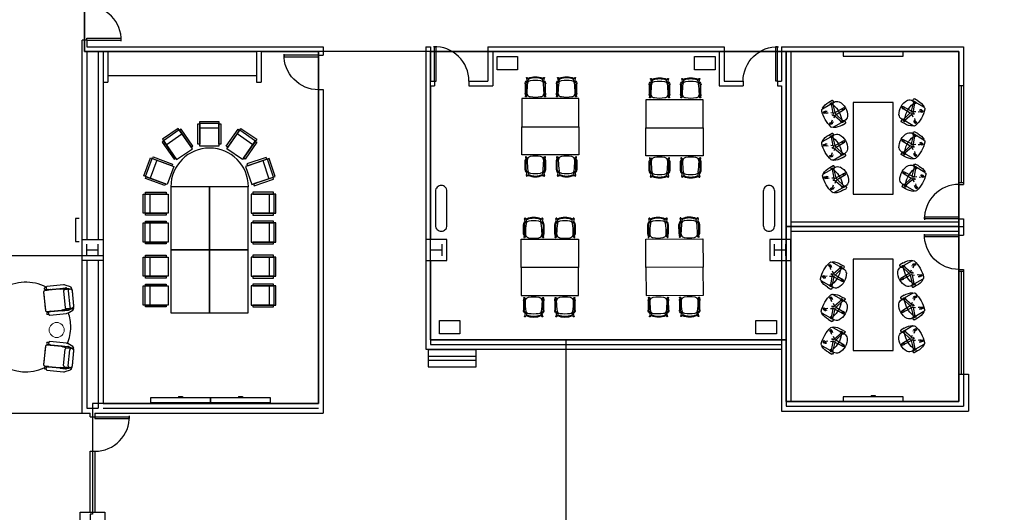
# Model space of a CAD drawing. Header units: inches. Extents: x -92 to 3837, y -260 to 2192.
# Tile 20 of 31: x 1382 to 2413, y 319 to 835. Entities that reach past the tile are written whole.
import ezdxf
from ezdxf import colors
from ezdxf.entities.mleader import LeaderData, LeaderLine
from ezdxf.math import Vec2, Vec3

# ---------------------------------------------------------------- set-up
doc = ezdxf.new("R2010")
doc.units = ezdxf.units.IN
doc.header["$MEASUREMENT"] = 0
doc.layers.get('0').update_dxf_attribs({"linetype": 'CONTINUOUS'})
for name, color, linetype in [('I-DOOR', 9, 'CONTINUOUS'), ('I-EQPM', 8, 'CONTINUOUS'), ('I-FLOR-CASE', 8, 'CONTINUOUS'), ('I-FURN', 8, 'CONTINUOUS'), ('I-FURN-CHAR', 9, 'CONTINUOUS'), ('I-FURN-CONF', 9, 'CONTINUOUS'), ('I-GLAZ', 8, 'CONTINUOUS'), ('I-WALL', 8, 'CONTINUOUS'), ('S-COLS', 7, 'CONTINUOUS'), ('triLabelLayer', 7, 'CONTINUOUS'), ('triSpaceLayer', 7, 'CONTINUOUS')]:
    doc.layers.add(name, color=color, linetype=linetype)
doc.styles.add('FDC_SPC', font='ROMANS.SHX', dxfattribs={"height": 12})
doc.styles.get("Standard").update_dxf_attribs({"font": 'romans.shx'})

# ---------------------------------------------------------------- blocks, each defined once
blk = doc.blocks.new('Signage - Cisco Digital Signage - AV Equipment-4566309-POWER _ COMM - LEVEL 03')
for p, q in [((12, 4), (-12, 4)), ((-12, 4), (-12, 0)), ((12, 0), (12, 4))]:
    blk.add_line(p, q)
blk = doc.blocks.new('1_Chairs_INC')
for p, q in [((-1.1, 1.5), (-0.8, 11.6)), ((0.9, 11.7), (-0.9, 11.2)), ((-0.9, 11.2), (-0.4, 9.5)), ((0.8, 11.6), (1.1, 1.5)), ((1.3, 10), (0.9, 11.7)), ((-13.8, 1.1), (-13.8, 5.2)), ((-11.2, 5.7), (-13.2, 5.7)), ((-10, 3.8), (-11.8, 3.3)), ((-11.8, 3.3), (-11.3, 1.6)), ((-11.3, 2.8), (-10.8, 2.7)), ((-11.3, 1.6), (-9.6, 2)), ((-11.2, -7.9), (-11.2, 5.6)), ((-10.8, 4.3), (-10.8, 4.3)), ((-1.1, 1.5), (-10.8, 4.3)), ((-1.7, -0.6), (-10.8, 2.7)), ((-9.6, 2), (-10, 3.8)), ((-0.4, 9.5), (1.3, 10)), ((1.1, 1.5), (10.8, 4.3)), ((1.7, -0.6), (10.8, 2.7)), ((11.8, 3.8), (10, 3.3)), ((10, 3.3), (10.5, 1.6)), ((10.5, 1.6), (12.2, 2)), ((10.8, 4.3), (10.8, 4.3)), ((11.3, 2.8), (10.8, 2.7)), ((11.2, 5.7), (13.2, 5.7)), ((11.2, -7.9), (11.2, 5.6)), ((12.2, 2), (11.8, 3.8)), ((13.8, 1.1), (13.8, 5.2)), ((-11.7, -7.9), (-11.2, -7.9)), ((-5.9, -7), (-7.6, -7.5)), ((-7.6, -7.5), (-7.1, -9.3)), ((-7.5, -6.9), (-6.8, -6)), ((-7.1, -9.3), (-5.4, -8.8)), ((-6.3, -5.2), (-6.8, -6)), ((-5.3, -6.7), (-6.2, -7.9)), ((-5.4, -8.8), (-5.9, -7)), ((-4.1, -5.2), (-5.3, -6.7)), ((-1.7, -0.6), (-3.2, -2.7)), ((0, -1.8), (-0.7, -2.7)), ((0, -1.8), (0.7, -2.7)), ((1.7, -0.6), (3.2, -2.7)), ((4.1, -5.2), (5.1, -6.4)), ((6.2, -7.9), (5.1, -6.4)), ((7.6, -7), (5.9, -7.5)), ((5.9, -7.5), (6.3, -9.3)), ((6.3, -5.2), (6.8, -6)), ((6.3, -9.3), (8.1, -8.8)), ((6.8, -6), (7.5, -6.9)), ((8.1, -8.8), (7.6, -7)), ((11.7, -7.9), (11.2, -7.9))]:
    blk.add_line(p, q)
blk.add_circle((0, 0), 1.35)
for centre, radius, start, end in [((-5.2, 5.9), 6, 128.0837, 180), ((0, -3.1), 16.4, 57.0484, 122.9516), ((0, 11.5), 0.799, 9.9623, 170.0377), ((5.2, 5.9), 6, 0, 51.9163), ((-13.2, 5.2), 0.5, 90, 180), ((3.4, 0.3), 17.2, 177.3414, 208.4735), ((-10.9, 3.5), 0.799, 81.9623, 242.0377), ((-9.2, 5.9), 2, 180, 250.4227), ((0, -20.5), 25.7, 70.4227, 109.5773), ((9.2, 5.9), 2, 289.5773, 0), ((10.9, 3.5), 0.799, 297.9623, 98.0377), ((-3.4, 0.3), 17.2, 331.5265, 2.6586), ((13.2, 5.2), 0.5, 0, 90), ((-9.2, -7.9), 2, 180, 250.4227), ((0, 22.2), 33.5, 252.8657, 287.1343), ((-6.7, -7.3), 0.799, 153.9623, 314.0377), ((6.7, -7.3), 0.799, 225.9623, 26.0377), ((9.2, -7.9), 2, 289.5773, 0)]:
    blk.add_arc(centre, radius, start, end)
blk = doc.blocks.new('12PSTG05')
for p, q in [((-26, -10), (-26, 10)), ((-24, -10), (-24, 10)), ((-19, 10), (-19, -10))]:
    blk.add_line(p, q)
for points in [[(-23.5, 10), (-23.5, 12), (-2, 12), (-2, 10)], [(-23.5, -12), (-23.5, -10), (-2, -10), (-2, -12)]]:
    blk.add_lwpolyline(points, close=True)
blk.add_lwpolyline([(-26, 10), (0, 10), (0, -10), (-26, -10)])
blk = doc.blocks.new('Signage - Cisco Maps Kiosk - AV Equipment-4578326-POWER _ COMM - LEVEL 03')
for p, q in [((25, 0), (-25, 0)), ((-25, 0), (-25, -7)), ((25, -7), (25, 0)), ((25, -7), (-25, -7)), ((-25, -7), (-25, -11)), ((25, -11), (25, -7)), ((-25, -11), (25, -11)), ((-25, -11), (-25, -18)), ((-25, -18), (25, -18)), ((25, -18), (25, -11))]:
    blk.add_line(p, q)
blk = doc.blocks.new('door')
for p, q in [((0, 0), (-36, 0)), ((-36, 0), (-36, -1.8)), ((0, 0), (0, -1.8)), ((0, -1.8), (-36, -1.8))]:
    blk.add_line(p, q)
at = {"extrusion": (0, 0, -1)}
blk.add_ellipse((0, 0), major_axis=(25.5, 25.5), ratio=1, start_param=2.356194, end_param=3.956783, dxfattribs=at)
blk = doc.blocks.new('door2')
for p, q in [((0, 72), (-36, 72)), ((-36, 70.875), (-36, 70.2)), ((0, 70.2), (-36, 70.2)), ((0, 72), (0, 70.2)), ((-36, 1.125), (-36, 1.8)), ((0, 1.8), (-36, 1.8)), ((0, 0), (-36, 0)), ((0, 0), (0, 1.8))]:
    blk.add_line(p, q)
for centre, start, end in [((0, 72), 178.293015, 270), ((0, 0), 90, 181.706985)]:
    blk.add_arc(centre, 36, start, end)
blk = doc.blocks.new('HermanMiller_Collection_BrancaChair - No Upholstery-3632926-POWER _ COMM - LEVEL 03')
for p, q in [((-3.1, 10.7), (6.9, 10.7)), ((9.3, 10), (9.6, 10.4)), ((-8.4, 8.3), (-9.4, 8.5)), ((-9.2, 9.5), (-6.4, 8.9)), ((-6, 7.6), (-7.9, 7.4)), ((-6.4, 8.9), (-5.6, 8.7)), ((-5.9, 7), (-6.4, 7.6)), ((-5.1, 7.6), (-5.3, 7.9)), ((-3.1, 9.8), (6.3, 9.7)), ((9.3, 10), (7.9, 8.5)), ((10.3, 9.6), (8.8, 8.1)), ((-9.4, -8.5), (-8.4, -8.3)), ((-6.4, -8.9), (-9.2, -9.5)), ((-6, -7.6), (-7.9, -7.4)), ((-5.9, -7), (-6.4, -7.6)), ((-6.4, -8.9), (-5.6, -8.7)), ((-5.1, -7.6), (-5.3, -7.9)), ((-3.1, -9.8), (6.3, -9.7)), ((9.3, -10), (7.9, -8.5)), ((8.8, -8.1), (10.3, -9.6)), ((9.6, -10.4), (9.3, -10)), ((6.9, -10.7), (-3.1, -10.7))]:
    blk.add_line(p, q)
for centre, radius, start, end in [((-3.4, 7.4), 3.34, 84.8664, 153.1336), ((6.8, 5.3), 5.37, 62.535, 89.465), ((10, 10), 0.52, 312.9916, 135), ((9.6, 0), 20.1, 157.749, 202.251), ((-9.4, 9), 0.505, 71.7725, 268.2275), ((7.6, 0), 17.3, 157.3128, 202.6872), ((-7.6, 7), 1.57, 124.251, 157.749), ((-7.2, 6.4), 1.27, 127.7514, 168.0307), ((33.9, 0), 40.9, 172.7425, 187.2575), ((-3.4, 4.8), 3.31, 105.2575, 172.7425), ((-6.2, 9.5), 1.85, 276, 292.409), ((-5.7, 8.2), 0.514, 292.409, 75.854), ((-3.2, 7.3), 2.57, 86.9594, 147.0566), ((7.9, -88.2), 96.9, 90.8933, 97.2373), ((6, -6.8), 16.4, 81.6398, 89), ((6.7, 4.7), 3.99, 58.5623, 94.0653), ((12.2, 10.7), 3.96, 197.6974, 202.3026), ((6.7, 4.7), 3.99, 9.9347, 58.5623), ((-20.3, 0), 31.4, 350.0653, 9.9347), ((-9.4, -9), 0.505, 91.7725, 288.2275), ((-7.6, -7), 1.57, 202.251, 235.749), ((-7.2, -6.4), 1.27, 191.9693, 232.2486), ((-3.4, -4.8), 3.31, 187.2575, 254.7425), ((-3.4, -7.4), 3.34, 206.8664, 275.1336), ((-6.2, -9.5), 1.85, 67.591, 84), ((-5.7, -8.2), 0.514, 284.146, 67.591), ((-3.2, -7.3), 2.57, 212.9434, 273.0406), ((7.9, 88.2), 96.9, 262.7627, 269.1067), ((6, 6.8), 16.4, 271, 278.3602), ((6.7, -4.7), 3.99, 265.9347, 301.4377), ((6.8, -5.3), 5.37, 270.535, 297.465), ((12.2, -10.7), 3.96, 157.6974, 162.3026), ((6.7, -4.7), 3.99, 301.4377, 350.0653), ((10, -10), 0.52, 225, 47.0084)]:
    blk.add_arc(centre, radius, start, end)
blk = doc.blocks.new('P_D1R6030N')
for p, q in [((0, -30), (0, -0.5)), ((0, -0.5), (60, -0.5)), ((60, -0.5), (60, -30)), ((60, -30), (0, -30))]:
    blk.add_line(p, q)
blk = doc.blocks.new('Seating-Lounge_Chair-Studio_TK-Lasai_ALLCA-R2015 - Lasai Lounge Chair - or Ikea Ekenaset-5904382-LEVEL 02 - CAD Team Plan')
for p, q in [((-12.2, 13.6), (-14.7, 8.3)), ((-11.5, 9.8), (-10.2, 14.1)), ((-9.7, 14), (-11, 9.7)), ((-9.6, 14.8), (-10.3, 14.8)), ((-9.5, 14.2), (-9.9, 12.7)), ((-9.9, 12.7), (-9.9, 7.5)), ((-8.5, 10.9), (8.5, 10.9)), ((8.3, 15.3), (-7.9, 15.3)), ((7.8, 15.3), (-7.8, 15.3)), ((9.9, 12.7), (9.5, 14.2)), ((10.3, 14.8), (9.6, 14.8)), ((9.7, 14), (11, 9.7)), ((9.9, 7.5), (9.9, 12.7)), ((11.5, 9.8), (10.2, 14.1)), ((14.7, 8.3), (12.2, 13.6)), ((-15, 6.7), (-15, -10.8)), ((-11.7, 2.7), (-11.7, 8.5)), ((-11.7, 2.7), (-11.2, 2.5)), ((-11.7, -9.7), (-11.7, 2.7)), ((-11.2, 8.4), (-11.2, 2.5)), ((-11.2, 2.5), (-10.8, 3.3)), ((-10.2, 6.5), (-11.1, 1.9)), ((-10.8, 3.3), (-11.1, 1.9)), ((-11.1, 1.9), (-11.1, -9.7)), ((-11.1, 1.9), (-11.1, -13.2)), ((-8.5, 5.9), (8.5, 5.9)), ((11.1, 1.9), (10.2, 6.5)), ((11.1, 1.9), (10.8, 3.3)), ((10.8, 3.3), (11.2, 2.5)), ((11.1, -9.7), (11.1, 1.9)), ((11.1, -13.2), (11.1, 1.9)), ((11.2, 8.4), (11.2, 2.5)), ((11.2, 2.5), (11.7, 2.7)), ((11.7, 2.7), (11.7, 8.5)), ((11.7, 2.7), (11.7, -9.7)), ((15, -10.8), (15, 6.7)), ((-11.1, -9.7), (-11.7, -9.7)), ((-11.7, -9.7), (-11.7, -10.9)), ((-11.1, -9.5), (-11.1, -10.7)), ((11.1, -9.5), (11.1, -10.7)), ((11.7, -9.7), (11.1, -9.7)), ((11.7, -9.7), (11.7, -10.9)), ((-14.2, -11.7), (-13.8, -11.7)), ((-13.8, -11.7), (-13.8, -13.2)), ((-13.8, -11.7), (-12.2, -11.7)), ((-12.2, -13.2), (-12.2, -11.7)), ((-11.7, -10.9), (-11.1, -10.9)), ((-11.1, -10.9), (-11.1, -13.2)), ((-9.5, -14.8), (-7.6, -14.8)), ((-9.5, -14.8), (9.5, -14.8)), ((-7.6, -14.8), (7.6, -14.8)), ((7.6, -14.8), (9.5, -14.8)), ((11.1, -13.2), (11.1, -10.9)), ((11.1, -10.9), (11.7, -10.9)), ((12.2, -11.7), (12.2, -13.2)), ((13.8, -11.7), (12.2, -11.7)), ((13.8, -13.2), (13.8, -11.7)), ((13.8, -11.7), (14.2, -11.7))]:
    blk.add_line(p, q)
for centre, radius, start, end in [((-10.3, 12.8), 2.07, 89.8755, 155.087), ((-9.1, 13.8), 1.19, 117, 163), ((-8.4, 12.4), 1.51, 169.66, 266.9007), ((-9.1, 13.8), 0.66, 121.1377, 163), ((-8.8, 13.4), 1.71, 90.0006, 119.9994), ((-8.1, 13.8), 1.45, 81.637, 164.3989), ((-7.8, 12.9), 2.34, 89.8146, 113.5494), ((7.8, 12.9), 2.34, 66.4506, 90.1854), ((8.1, 13.8), 1.45, 15.6011, 81.637), ((8.4, 12.4), 1.51, 273.0993, 10.34), ((8.8, 13.4), 1.71, 60.0006, 89.9994), ((9.1, 13.8), 0.66, 17, 58.8623), ((9.1, 13.8), 1.19, 17, 63), ((10.3, 12.8), 2.07, 24.913, 90.1245), ((-11.2, 6.7), 3.8, 154.8759, 180), ((-7.2, 8.5), 4.5, 163, 180), ((-6.7, 8.4), 4.5, 163, 180), ((-8.6, 6.2), 1.6, 138.9208, 168.9157), ((-8.3, 7.5), 1.59, 180, 191.1018), ((-8.3, 7.5), 1.59, 191.1018, 261.5181), ((8.3, 7.5), 1.59, 278.4819, 348.8982), ((8.3, 7.5), 1.59, 348.8982, 360), ((8.6, 6.2), 1.6, 11.0843, 41.0792), ((6.7, 8.4), 4.5, 0, 17), ((7.2, 8.5), 4.5, 0, 17), ((11.2, 6.7), 3.8, 360, 25.1241), ((-14.2, -10.8), 0.811, 180, 270), ((-13, -13.2), 0.787, 180, 360), ((-12.6, -10.9), 0.809, 295.46, 360), ((-9.5, -13.2), 1.64, 180, 270), ((-9.5, -13.2), 1.6, 180, 270), ((9.5, -13.2), 1.64, 270, 360), ((9.5, -13.2), 1.6, 270, 360), ((12.6, -10.9), 0.809, 180, 244.54), ((13, -13.2), 0.787, 180, 360), ((14.2, -10.8), 0.811, 270, 360)]:
    blk.add_arc(centre, radius, start, end)
blk = doc.blocks.new('Seating-Lounge_Chair-Studio_TK-Lasai_ALLCA-R2015 - Lasai Lounge Chair - or Ikea Ekenaset-5905635-LEVEL 02 - CAD Team Plan')
for p, q in [((-15, 10.8), (-15, -6.7)), ((-13.8, 11.7), (-14.2, 11.7)), ((-13.8, 13.2), (-13.8, 11.7)), ((-13.8, 11.7), (-12.2, 11.7)), ((-12.2, 11.7), (-12.2, 13.2)), ((-11.1, 10.9), (-11.7, 10.9)), ((-11.7, 9.7), (-11.7, 10.9)), ((-11.1, 13.2), (-11.1, 10.9)), ((-11.1, 13.2), (-11.1, -1.9)), ((-11.1, 9.5), (-11.1, 10.7)), ((-7.6, 14.8), (-9.5, 14.8)), ((9.5, 14.8), (-9.5, 14.8)), ((7.6, 14.8), (-7.6, 14.8)), ((9.5, 14.8), (7.6, 14.8)), ((11.1, 10.9), (11.1, 13.2)), ((11.1, -1.9), (11.1, 13.2)), ((11.7, 10.9), (11.1, 10.9)), ((11.1, 9.5), (11.1, 10.7)), ((11.7, 9.7), (11.7, 10.9)), ((12.2, 13.2), (12.2, 11.7)), ((13.8, 11.7), (12.2, 11.7)), ((13.8, 11.7), (13.8, 13.2)), ((14.2, 11.7), (13.8, 11.7)), ((15, -6.7), (15, 10.8)), ((-11.7, -2.7), (-11.7, 9.7)), ((-11.7, 9.7), (-11.1, 9.7)), ((-11.1, 9.7), (-11.1, -1.9)), ((11.1, -1.9), (11.1, 9.7)), ((11.1, 9.7), (11.7, 9.7)), ((11.7, 9.7), (11.7, -2.7)), ((-14.7, -8.3), (-12.2, -13.6)), ((-11.2, -2.5), (-11.7, -2.7)), ((-11.7, -2.7), (-11.7, -8.5)), ((-11.5, -9.8), (-10.2, -14.1)), ((-10.8, -3.3), (-11.2, -2.5)), ((-11.2, -8.4), (-11.2, -2.5)), ((-11.1, -1.9), (-10.8, -3.3)), ((-11.1, -1.9), (-10.2, -6.5)), ((-9.7, -14), (-11, -9.7)), ((-9.9, -7.5), (-9.9, -12.7)), ((-8.5, -5.9), (8.5, -5.9)), ((9.7, -14), (11, -9.7)), ((9.9, -12.7), (9.9, -7.5)), ((10.2, -6.5), (11.1, -1.9)), ((11.5, -9.8), (10.2, -14.1)), ((10.8, -3.3), (11.1, -1.9)), ((11.2, -2.5), (10.8, -3.3)), ((11.7, -2.7), (11.2, -2.5)), ((11.2, -8.4), (11.2, -2.5)), ((11.7, -2.7), (11.7, -8.5)), ((12.2, -13.6), (14.7, -8.3)), ((-10.3, -14.8), (-9.6, -14.8)), ((-9.9, -12.7), (-9.5, -14.2)), ((-8.5, -10.9), (8.5, -10.9)), ((-7.9, -15.3), (8.3, -15.3)), ((-7.8, -15.3), (7.8, -15.3)), ((9.5, -14.2), (9.9, -12.7)), ((9.6, -14.8), (10.3, -14.8))]:
    blk.add_line(p, q)
for centre, radius, start, end in [((-14.2, 10.8), 0.811, 90, 180), ((-13, 13.2), 0.787, 0, 180), ((-12.6, 10.9), 0.809, 0, 64.54), ((-9.5, 13.2), 1.64, 90, 180), ((-9.5, 13.2), 1.6, 90, 180), ((9.5, 13.2), 1.64, 0, 90), ((9.5, 13.2), 1.6, 0, 90), ((12.6, 10.9), 0.809, 115.46, 180), ((13, 13.2), 0.787, 0, 180), ((14.2, 10.8), 0.811, 0, 90), ((-11.2, -6.7), 3.8, 180, 205.1241), ((-7.2, -8.5), 4.5, 180, 197), ((-6.7, -8.4), 4.5, 180, 197), ((-8.6, -6.2), 1.6, 191.0843, 221.0792), ((-8.3, -7.5), 1.59, 98.4819, 168.8982), ((-8.3, -7.5), 1.59, 168.8982, 180), ((8.3, -7.5), 1.59, 11.1018, 81.5181), ((8.6, -6.2), 1.6, 318.9208, 348.9157), ((8.3, -7.5), 1.59, 0, 11.1018), ((6.7, -8.4), 4.5, 343, 360), ((7.2, -8.5), 4.5, 343, 360), ((11.2, -6.7), 3.8, 334.8759, 0), ((-10.3, -12.8), 2.07, 204.913, 270.1245), ((-9.1, -13.8), 1.19, 197, 243), ((-8.4, -12.4), 1.51, 93.0993, 190.34), ((-9.1, -13.8), 0.66, 197, 238.8623), ((-8.8, -13.4), 1.71, 240.0006, 269.9994), ((-8.1, -13.8), 1.45, 195.6011, 278.363), ((-7.8, -12.9), 2.34, 246.4506, 270.1854), ((7.8, -12.9), 2.34, 269.8146, 293.5494), ((8.1, -13.8), 1.45, 278.363, 344.3989), ((8.4, -12.4), 1.51, 349.66, 86.9007), ((8.8, -13.4), 1.71, 270.0006, 299.9994), ((9.1, -13.8), 0.66, 301.1377, 343), ((9.1, -13.8), 1.19, 297, 343), ((10.3, -12.8), 2.07, 269.8755, 335.087)]:
    blk.add_arc(centre, radius, start, end)
blk = doc.blocks.new('Steelcase Coalesse - Await - Table - Freestanding - 19H-5931556-LEVEL 02 - CAD Team Plan')
at = {"lineweight": 5}
blk.add_circle((-16.4, 6.5), 7.87, dxfattribs=at)
blk = doc.blocks.new('lobby rug - lobby rug-5932851-LEVEL 02 - CAD Team Plan')
at = {"layer": 'I-FURN'}
for start, end in [(62.9045, 180), (55.9569, 57.1355), (0, 18.6222), (180, 294.0752), (338.4518, 360), (296.2728, 298.4835)]:
    blk.add_arc((1388.2, 513.2), 47, start, end, dxfattribs=at)

msp = doc.modelspace()

# ---------------------------------------------------------------- linework, layer by layer
at = {"layer": 'I-FLOR-CASE'}
msp.add_line((1473.9, 777), (1629.6, 777), dxfattribs=at)
at = {"layer": 'I-FURN'}
for points in [[(1881.5, 796.8), (1903, 796.8), (1903, 782.9), (1881.5, 782.9)], [(2088.2, 796.8), (2109.7, 796.8), (2109.7, 782.9), (2088.2, 782.9)], [(1821.1, 520), (1842.6, 520), (1842.6, 506.1), (1821.1, 506.1)], [(2152.6, 520), (2174.1, 520), (2174.1, 506.1), (2152.6, 506.1)]]:
    msp.add_lwpolyline(points, close=True, dxfattribs=at)
for points in [[(1823.1, 613.6), (1823.1, 613.6, 0.414214), (1829.1, 619.6), (1829.1, 655.6, 0.414214), (1823.1, 661.6), (1823.1, 661.6, 0.414214), (1817.1, 655.6), (1817.1, 619.6, 0.414214)], [(2166.2, 613.6), (2166.2, 613.6, 0.414214), (2172.2, 619.6), (2172.2, 655.6, 0.414214), (2166.2, 661.6), (2166.2, 661.6, 0.414214), (2160.2, 655.6), (2160.2, 619.6, 0.414214)]]:
    msp.add_lwpolyline(points, format="xyb", close=True, dxfattribs=at)
at = {"layer": 'I-FURN-CONF'}
for p, q in [((1548, 440.5), (1552.3, 440.5)), ((1548, 440.5), (1548, 439)), ((1552.3, 440.5), (1552.3, 439)), ((1610.9, 440.5), (1615.1, 440.5)), ((1610.9, 440.5), (1610.9, 439)), ((1615.1, 440.5), (1615.1, 439)), ((2273.1, 441.3), (2277.4, 441.3)), ((2273.1, 441.3), (2273.1, 439.8)), ((2277.4, 441.3), (2277.4, 439.8))]:
    msp.add_line(p, q, dxfattribs=at)
for points in [[(2243.8, 797.2), (2306.7, 797.2), (2306.7, 802), (2243.8, 802)], [(2254.2, 652.5), (2296.2, 652.5), (2296.2, 748.5), (2254.2, 748.5)], [(1580.6, 594.2), (1580.6, 660.2), (1540, 660.2), (1540, 594.2)], [(1621.1, 594.2), (1621.1, 660.2), (1580.6, 660.2), (1580.6, 594.2)], [(1580.6, 528.2), (1580.6, 594.2), (1540, 594.2), (1540, 528.2)], [(1621.1, 528.2), (1621.1, 594.2), (1580.6, 594.2), (1580.6, 528.2)], [(2296.2, 584.5), (2254.2, 584.5), (2254.2, 488.5), (2296.2, 488.5)], [(1581.6, 439), (1518.7, 439), (1518.7, 434.2), (1581.6, 434.2)], [(1644.4, 439), (1581.6, 439), (1581.6, 434.2), (1644.4, 434.2)], [(2306.7, 439.9), (2243.8, 439.9), (2243.8, 435.2), (2306.7, 435.2)]]:
    msp.add_lwpolyline(points, close=True, dxfattribs=at)
msp.add_arc((1580.6, 660.2), 40.6, 0, 180, dxfattribs=at)
at = {"layer": 'I-GLAZ'}
for p, q in [((2365, 802), (2365, 664.6)), ((2370, 802), (2370, 664.6)), ((2367.5, 766.1), (2367.5, 664.6)), ((2365, 571.6), (2365, 461.5)), ((2367.5, 571.6), (2367.5, 463.8)), ((2370, 571.6), (2370, 463.9))]:
    msp.add_line(p, q, dxfattribs=at)
at = {"layer": 'I-WALL'}
for p, q in [((1447, 423), (1447, 814)), ((1452, 814), (1447, 814)), ((1452, 814), (1452, 807)), ((1452, 807), (1699.5, 807)), ((1699.5, 807), (1699.5, 798)), ((1807, 807), (1807, 490)), ((1807, 807), (1812, 807)), ((1812, 807), (1812, 771)), ((1872, 807), (2119.2, 807)), ((1872, 807), (1872, 771)), ((2119.2, 807), (2119.2, 771)), ((2179.2, 807), (2370, 807)), ((2179.2, 807), (2179.2, 771)), ((2370, 807), (2370, 766.1)), ((1452, 802), (1629.6, 802)), ((1452, 802), (1452, 605)), ((1464, 802), (1464, 605)), ((1469, 802), (1469, 432.9)), ((1473.9, 802), (1473.9, 770)), ((1629.6, 802), (1629.6, 770)), ((1634.6, 802), (1694.6, 802)), ((1634.6, 802), (1634.6, 770)), ((1694.6, 802), (1694.6, 798)), ((1694.6, 798), (1699.6, 798)), ((1877, 802), (2114.2, 802)), ((1877, 802), (1877, 766)), ((2114.2, 802), (2114.2, 766)), ((2184.1, 802), (2184.1, 430.1)), ((2189, 802), (2365, 802)), ((2189, 802), (2189, 435)), ((2365, 802), (2365, 766.1)), ((1468.9, 770), (1473.9, 770)), ((1629.6, 770), (1634.6, 770)), ((1812, 771), (1816, 771)), ((1812, 766), (1816, 766)), ((1812, 766), (1812, 605)), ((1816, 771), (1816, 766)), ((1852, 771), (1872, 771)), ((1852, 771), (1852, 766)), ((1852, 766), (1877, 766)), ((2114.2, 766), (2139.2, 766)), ((2119.2, 771), (2139.2, 771)), ((2139.2, 771), (2139.2, 766)), ((2175.2, 771), (2179.2, 771)), ((2175.2, 771), (2175.2, 766)), ((2175.2, 766), (2179.2, 766)), ((2179.2, 766), (2179.2, 425.2)), ((2370, 766.1), (2365, 766.1)), ((1694.6, 762), (1694.6, 432.9)), ((1694.6, 762), (1699.6, 762)), ((1699.5, 762), (1699.5, 423)), ((2365, 664.6), (2365, 662.6)), ((2365, 664.6), (2370, 664.6)), ((2365, 662.6), (2370, 662.6)), ((2370, 664.6), (2370, 662.6)), ((2189, 623.4), (2365, 623.4)), ((2189, 618.5), (2370, 618.5)), ((2365, 626.6), (2365, 623.4)), ((2365, 626.6), (2370, 626.6)), ((2370, 626.6), (2370, 609.6)), ((2189, 613.6), (2365, 613.6)), ((2365, 613.6), (2365, 609.6)), ((2365, 609.6), (2370, 609.6)), ((1452, 583), (1452, 428)), ((1464, 583), (1464, 428)), ((1812, 583), (1812, 494.9)), ((2365, 573.6), (2365, 571.6)), ((2365, 573.6), (2370, 573.6)), ((2365, 571.6), (2370, 571.6)), ((2370, 573.6), (2370, 571.6)), ((1812, 499.7), (2179.2, 499.7)), ((1812, 494.9), (2179.2, 494.9)), ((1807, 490), (2179.2, 490)), ((2365, 463.9), (2365, 435)), ((2365, 463.9), (2375, 463.9)), ((2375, 463.9), (2375, 425.2)), ((2370, 463.3), (2370, 430.1)), ((2189, 435), (2365, 435)), ((1447, 423), (1455.5, 423)), ((1452, 428), (1464, 428)), ((1455.5, 419), (1455.5, 423)), ((1460.5, 423), (1699.5, 423)), ((1460.5, 423), (1460.5, 419)), ((1469, 432.9), (1694.6, 432.9)), ((1469, 428), (1694.6, 428)), ((2179.2, 425.2), (2375, 425.2)), ((2184.1, 430.1), (2370, 430.1)), ((1455.5, 419), (1460.5, 419)), ((1455.5, 383), (1460.5, 383)), ((1460.5, 383), (1460.5, 319))]:
    msp.add_line(p, q, dxfattribs=at)
msp.add_lwpolyline([(1455.5, 319), (1455.5, 383)], dxfattribs=at)
at = {"layer": 'S-COLS'}
for points in [[(1469, 605), (1469, 583), (1447, 583), (1447, 605)], [(1807, 583), (1829, 583), (1829, 605), (1807, 605)], [(2167, 583), (2189, 583), (2189, 605), (2167, 605)], [(1471, 319), (1471, 293), (1445, 293), (1445, 319)]]:
    msp.add_lwpolyline(points, close=True, dxfattribs=at)
at = {"layer": 'S-COLS', "flags": 128}
for points in [[(1452, 588), (1452, 600)], [(1464, 588), (1464, 600)], [(1812, 588), (1812, 600)], [(1824, 588), (1824, 600)], [(2172, 588), (2172, 600)], [(2184, 588), (2184, 600)], [(1452, 594), (1464, 594)], [(1812, 594), (1824, 594)], [(2172, 594), (2184, 594)]]:
    msp.add_lwpolyline(points, dxfattribs=at)
at = {"layer": 'triSpaceLayer'}
for points in [[(1336.1, 898), (1445, 898), (1445, 893), (1449.5, 893), (1449.5, 802), (1469, 802), (1469, 587.9), (1356.1, 587.9)], [(2519, 290.8), (1953.8, 290.8), (1953.8, 499.8), (2184.1, 499.8), (2184.1, 435), (2365, 435), (2365, 802), (1812, 802), (1694.6, 802), (1449.5, 802), (1449.5, 893)]]:
    msp.add_lwpolyline(points, dxfattribs=at)
for points in [[(1455.5, 293.5), (1489, 293.5), (1489, 59.8), (1455.5, 59.8), (1455.5, -34.5), (1483.5, -45.4), (1542.7, -65), (1598.5, -79.7), (1598.5, 252.1), (1953.8, 252.1), (1953.8, 499.8), (1875.6, 499.8), (1875.6, 499.8), (1812, 499.8), (1812, 802), (1694.6, 802), (1694.6, 432.9), (1458, 432.9), (1458, 317), (1455.5, 317), (1455.5, 293), (1455.5, 293.5)], [(1694.6, 802), (1469, 802), (1469, 432.9), (1694.6, 432.9), (1694.6, 802)], [(2184.1, 499.8), (1812, 499.8), (1812, 802), (2184.1, 802), (2184.1, 499.8)], [(2365, 618.5), (2184.1, 618.5), (2184.1, 802), (2365, 802), (2365, 618.5)], [(2365, 435), (2184.1, 435), (2184.1, 618.5), (2365, 618.5), (2365, 435)], [(1447, 587.9), (1212.1, 587.9), (1212.1, 423), (1447, 423), (1447, 587.9)]]:
    msp.add_lwpolyline(points, close=True, dxfattribs=at)

# ---------------------------------------------------------------- block references
at = {"layer": 'I-DOOR'}
for name, p, rotation in [('door2', (1452, 886), 180), ('door', (2175.2, 771), 270)]:
    msp.add_blockref(name, p, dxfattribs=dict(at, rotation=rotation))
at = {"layer": 'I-DOOR', "xscale": -1}
for p, rotation in [((1816, 771), 90), ((2365, 626.6), 180)]:
    msp.add_blockref('door', p, dxfattribs=dict(at, rotation=rotation))
at = {"layer": 'I-DOOR'}
for p in [(1694.6, 798), (2365, 609.6)]:
    msp.add_blockref('door', p, dxfattribs=at)
at = {"layer": 'I-DOOR', "xscale": -1}
msp.add_blockref('door', (1460.5, 419), dxfattribs=at)
at = {"layer": 'I-EQPM', "rotation": 89.99999999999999}
msp.add_blockref('Signage - Cisco Digital Signage - AV Equipment-4566309-POWER _ COMM - LEVEL 03', (1444.1, 615), dxfattribs=at)
at = {"layer": 'I-EQPM'}
msp.add_blockref('Signage - Cisco Maps Kiosk - AV Equipment-4578326-POWER _ COMM - LEVEL 03', (1834.5, 489.4), dxfattribs=at)
at = {"layer": 'I-FURN', "xscale": -1}
for p in [(1967.3, 753.1), (2097.3, 752)]:
    msp.add_blockref('P_D1R6030N', p, dxfattribs=at)
at = {"layer": 'I-FURN'}
for p, rotation in [((1967.3, 693.1), 180), ((2097.3, 692), 180), ((2037.1, 605.7), 0.3415148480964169)]:
    msp.add_blockref('P_D1R6030N', p, dxfattribs=dict(at, rotation=rotation))
for name, p in [('P_D1R6030N', (1906.9, 605.7)), ('lobby rug - lobby rug-5932851-LEVEL 02 - CAD Team Plan', (0, 0)), ('Steelcase Coalesse - Await - Table - Freestanding - 19H-5931556-LEVEL 02 - CAD Team Plan', (1436.9, 503.6))]:
    msp.add_blockref(name, p, dxfattribs=at)
at = {"layer": 'I-FURN', "xscale": -1}
for p, rotation in [((1906.9, 545.7), 180), ((2037.5, 545.7), 180.3415148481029)]:
    msp.add_blockref('P_D1R6030N', p, dxfattribs=dict(at, rotation=rotation))
at = {"layer": 'I-FURN-CHAR', "xscale": -1}
for p, rotation in [((1921.7, 765), 90), ((1954.3, 765), 90), ((2051.6, 763.9), 90), ((2084.3, 763.9), 90), ((1919.9, 533.8), 270), ((1952.6, 533.8), 270), ((2050.5, 533.9), 270.3415148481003), ((2083.2, 534.1), 270.3415148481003)]:
    msp.add_blockref('HermanMiller_Collection_BrancaChair - No Upholstery-3632926-POWER _ COMM - LEVEL 03', p, dxfattribs=dict(at, rotation=rotation))
at = {"layer": 'I-FURN-CHAR'}
for name, p, rotation in [('HermanMiller_Collection_BrancaChair - No Upholstery-3632926-POWER _ COMM - LEVEL 03', (1921.7, 681.2), 90), ('HermanMiller_Collection_BrancaChair - No Upholstery-3632926-POWER _ COMM - LEVEL 03', (1954.3, 681.2), 90), ('HermanMiller_Collection_BrancaChair - No Upholstery-3632926-POWER _ COMM - LEVEL 03', (2051.6, 680.1), 90), ('HermanMiller_Collection_BrancaChair - No Upholstery-3632926-POWER _ COMM - LEVEL 03', (2084.3, 680.1), 90), ('HermanMiller_Collection_BrancaChair - No Upholstery-3632926-POWER _ COMM - LEVEL 03', (2082.7, 617.8), 270.3415148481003), ('HermanMiller_Collection_BrancaChair - No Upholstery-3632926-POWER _ COMM - LEVEL 03', (1919.9, 617.5), 270), ('HermanMiller_Collection_BrancaChair - No Upholstery-3632926-POWER _ COMM - LEVEL 03', (1952.6, 617.5), 270), ('HermanMiller_Collection_BrancaChair - No Upholstery-3632926-POWER _ COMM - LEVEL 03', (2050, 617.6), 270.3415148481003), ('Seating-Lounge_Chair-Studio_TK-Lasai_ALLCA-R2015 - Lasai Lounge Chair - or Ikea Ekenaset-5904382-LEVEL 02 - CAD Team Plan', (1422.5, 541.7), 275.660893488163), ('Seating-Lounge_Chair-Studio_TK-Lasai_ALLCA-R2015 - Lasai Lounge Chair - or Ikea Ekenaset-5905635-LEVEL 02 - CAD Team Plan', (1422.5, 482), 84.33910651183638)]:
    msp.add_blockref(name, p, dxfattribs=dict(at, rotation=rotation))
at = {"layer": 'I-FURN-CONF', "xscale": -1}
for name, p, rotation in [('1_Chairs_INC', (2234.8, 736.3), 299.9999999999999), ('1_Chairs_INC', (2316, 737.8), 59.99999999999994), ('12PSTG05', (1554.3, 694.4), 124.8143720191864), ('1_Chairs_INC', (2316, 703.4), 59.99999999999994), ('1_Chairs_INC', (2234.8, 701.9), 299.9999999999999), ('1_Chairs_INC', (2235.8, 667.9), 299.9999999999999), ('1_Chairs_INC', (2317, 669.5), 59.99999999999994), ('1_Chairs_INC', (2233.5, 567.5), 239.9999999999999), ('1_Chairs_INC', (2314.7, 569.1), 120), ('1_Chairs_INC', (2234.4, 533.6), 239.9999999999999), ('1_Chairs_INC', (2315.7, 535.1), 120), ('1_Chairs_INC', (2234.4, 499.2), 239.9999999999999), ('1_Chairs_INC', (2315.7, 500.7), 120)]:
    msp.add_blockref(name, p, dxfattribs=dict(at, rotation=rotation))
at = {"layer": 'I-FURN-CONF'}
for p, rotation in [((1580.4, 702.8), 270.0025353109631), ((1606.8, 694.4), 235.1856279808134)]:
    msp.add_blockref('12PSTG05', p, dxfattribs=dict(at, rotation=rotation))
at = {"layer": 'I-FURN-CONF', "zscale": -1, "rotation": 339.8639117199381}
msp.add_blockref('12PSTG05', (1539.6, 672.1), dxfattribs=at)
at = {"layer": 'I-FURN-CONF', "xscale": -1, "zscale": -1, "rotation": 18.53090943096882}
msp.add_blockref('12PSTG05', (1621.5, 672.1), dxfattribs=at)
at = {"layer": 'I-FURN-CONF', "zscale": -1}
for p in [(1537.1, 642.5), (1537.1, 612.3), (1537.1, 576.5), (1537.1, 546.3)]:
    msp.add_blockref('12PSTG05', p, dxfattribs=at)
at = {"layer": 'I-FURN-CONF', "xscale": -1, "zscale": -1}
for p in [(1624, 642.5), (1624, 612.3), (1624, 576.5), (1624, 546.3)]:
    msp.add_blockref('12PSTG05', p, dxfattribs=at)

# ---------------------------------------------------------------- texts
at = {"layer": 'triLabelLayer', "color": 7, "char_height": 12, "attachment_point": 5, "style": 'FDC_SPC'}
for insert in [(2274.6, 710.2), (1998.1, 650.9), (1581.8, 617.4), (2274.6, 526.8), (1798.8, 348.4), (2279.2, 338.8)]:
    msp.add_mtext('{\\fSansSerif;\\H0.01;}', dxfattribs=dict(at, insert=insert))

# ---------------------------------------------------------------- leaders
at = {"layer": 'I-FLOR-CASE'}
ml = msp.add_multileader_mtext('Standard', dxfattribs=at)
ml.set_content('GLASS SHELVES', color=256)
ml.set_leader_properties()
ml.build(insert=Vec2(0, 0))
ml.multileader.update_dxf_attribs({"leader_type": 0, "text_right_attachment_type": 6, "dogleg_length": 0.36, "arrow_head_size": 0.18})
ctx = ml.context
ctx.base_point, ctx.arrow_head_size, ctx.landing_gap_size, ctx.plane_origin = Vec3(2901.1, 1435.7), 0.18, 0.09, Vec3(-3.5, 10.4)
ctx.right_attachment = 6
notes = []
notes.append((ctx, [(0, (0, 0, 0), (0, 0), (1, 0), 1, [])]))
ctx.mtext.insert, ctx.mtext.width = Vec3(2901.2, 1438.2), 24.358
ml = msp.add_multileader_mtext('Standard', dxfattribs=at)
ml.set_content('GLASS SHELVES', color=256)
ml.set_leader_properties()
ml.build(insert=Vec2(0, 0))
ml.multileader.update_dxf_attribs({"leader_type": 0, "text_right_attachment_type": 6, "dogleg_length": 0.36, "arrow_head_size": 0.18})
ctx = ml.context
ctx.base_point, ctx.arrow_head_size, ctx.landing_gap_size, ctx.plane_origin = Vec3(3227.5, 1435.7), 0.18, 0.09, Vec3(322.9, 10.4)
ctx.right_attachment = 6
notes.append((ctx, [(0, (0, 0, 0), (0, 0), (1, 0), 1, [])]))
ctx.mtext.insert, ctx.mtext.width = Vec3(3227.6, 1438.2), 24.358
for ctx, leaders in notes:
    for number, flags, end, landing, length, lines in leaders:
        leader = LeaderData()
        leader.index, (leader.has_last_leader_line, leader.has_dogleg_vector, leader.attachment_direction) = number, flags
        leader.last_leader_point, leader.dogleg_vector, leader.dogleg_length = Vec3(end), Vec3(landing), length
        for number, points, colour, breaks in lines:
            line = LeaderLine()
            line.index, line.vertices, line.color, line.breaks = number, Vec3.list(points), colors.encode_raw_color(colour), breaks
            leader.lines.append(line)
        ctx.leaders.append(leader)

doc.saveas('drawing.dxf')
